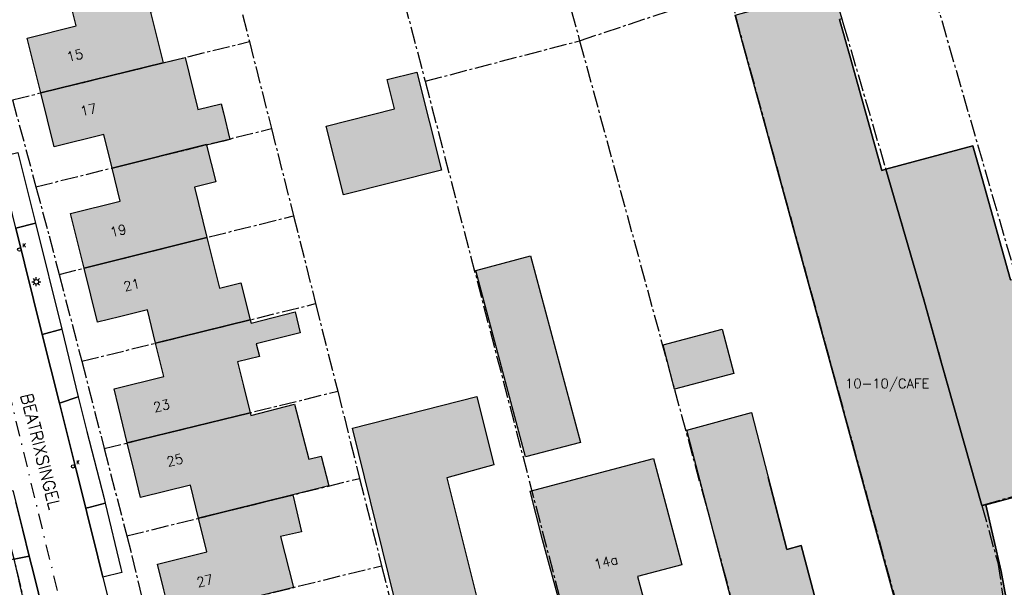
# Model space of a CAD drawing. Header units: metres. Extents: x 202952 to 203755, y 349031 to 349702.
# Tile 6 of 84: x 203058 to 203140, y 349352 to 349399. Entities that reach past the tile are written whole.
import ezdxf
from ezdxf.enums import TextEntityAlignment as Align

# ---------------------------------------------------------------- set-up
doc = ezdxf.new("R2010")
doc.units = ezdxf.units.M
doc.linetypes.add('1-200 CENTER', pattern=[4.28625, 2.8575, -0.47625, 0.47625, -0.47625])
doc.linetypes.add('1-200 DASHDOT', pattern=[2.54, 1.27, -0.635, 0, -0.635])
for name, color, linetype in [('bgt.onbegroeidterreindeel', 252, 'Continuous'), ('PH-BEST-BEBOUWING', 1, 'Continuous'), ('PH-BEST-BEBOUWING-ARCERING', 254, 'Continuous'), ('PH-BEST-HUISNUMMER', 7, 'Continuous'), ('PH-BEST-KADASTRALE-GRENS', 240, '1-200 CENTER'), ('PH-BEST-KOLK', 8, 'Continuous'), ('PH-BEST-LICHTMAST-HANDHAVENB', 6, 'Continuous'), ('PH-BEST-RIO-HANDHAVEN-GEMENGD', 44, '1-200 DASHDOT'), ('PH-BEST-STRAATNAAM-RIOLERING', 7, 'Continuous'), ('PH-BEST-WEGDEEL', 254, 'Continuous')]:
    doc.layers.add(name, color=color, linetype=linetype)
doc.styles.add('ROMANS', font='romans.shx')

# ---------------------------------------------------------------- blocks, each defined once
blk = doc.blocks.new('*U50')
blk.add_circle((0, 0), 0.142)
at = {"ltscale": 0.05, "style": 'ROMANS'}
blk.add_text('K', height=0.3, dxfattribs=at).set_placement((0.277, 0.195))
blk = doc.blocks.new('Lichtmast 2')
at = {"flags": 128}
for points in [[(-0.5, 0), (-0.25, 0)], [(-0.35, 0.35), (-0.18, 0.18)], [(0, 0.25), (0, 0.5)], [(0.18, 0.18), (0.35, 0.35)], [(0.25, 0), (0.5, 0)], [(-0.35, -0.35), (-0.18, -0.18)], [(0, -0.5), (0, -0.25)], [(0.18, -0.18), (0.35, -0.35)]]:
    blk.add_lwpolyline(points, dxfattribs=at)
blk.add_circle((0, 0), 0.25)

msp = doc.modelspace()

# ---------------------------------------------------------------- hatches: boundary and pattern name
at = {"layer": 'PH-BEST-BEBOUWING-ARCERING'}
for points in [[(203059.554, 349393.155), (203058.427, 349397.698), (203062.504, 349398.71), (203061.781, 349401.622), (203069.678, 349403.479), (203072.272, 349404.057), (203072.943, 349401.018), (203072.984, 349400.875), (203070.451, 349400.314), (203068.656, 349399.853), (203069.715, 349395.651)], [(203126.778, 349396.225), (203125.933, 349399.255), (203126.116, 349399.306), (203125.367, 349401.87), (203125.269, 349401.843), (203117.244, 349399.601), (203117.876, 349397.339), (203125.774, 349368.421), (203133.01, 349341.93), (203134.65, 349336.16), (203140.153, 349337.725), (203142.352, 349338.35), (203142.531, 349338.401), (203140.324, 349346.038), (203140.698, 349346.177), (203139.361, 349353.406), (203138.088, 349358.948), (203137.739, 349358.891), (203134.402, 349370.71), (203132.995, 349375.762), (203129.768, 349386.808), (203129.43, 349386.717)], [(203065.475, 349386.912), (203064.783, 349389.692), (203060.667, 349388.672), (203059.554, 349393.155), (203069.715, 349395.651), (203071.547, 349396.097), (203072.567, 349391.902), (203072.602, 349391.761), (203074.546, 349392.243), (203074.73, 349391.503), (203075.259, 349389.278), (203074.736, 349389.151), (203073.335, 349388.804), (203073.323, 349388.851)], [(203084.701, 349384.679), (203083.27, 349390.392), (203088.947, 349391.813), (203088.334, 349394.26), (203090.804, 349394.879), (203092.847, 349386.72)], [(203063.153, 349378.597), (203062.025, 349383.133), (203066.159, 349384.161), (203065.475, 349386.912), (203073.323, 349388.851), (203073.335, 349388.804), (203074.086, 349385.771), (203072.314, 349385.332), (203073.354, 349381.143)], [(203069.096, 349372.371), (203068.422, 349375.132), (203066.086, 349374.56), (203064.267, 349374.114), (203063.153, 349378.597), (203073.354, 349381.143), (203074.402, 349376.921), (203076.183, 349377.366), (203076.953, 349374.307)], [(203095.708, 349378.391), (203100.26, 349379.606), (203104.393, 349364.127), (203099.842, 349362.912)], [(203066.735, 349364.085), (203065.636, 349368.585), (203069.774, 349369.595), (203069.096, 349372.371), (203076.953, 349374.307), (203077.021, 349374.038), (203080.677, 349374.976), (203081.101, 349373.218), (203077.459, 349372.301), (203077.723, 349371.253), (203075.889, 349370.818), (203076.388, 349368.812), (203076.941, 349366.587)], [(203117.138, 349369.838), (203112.222, 349368.557), (203111.263, 349372.238), (203116.179, 349373.519)], [(203092.87, 349335.23), (203091.45, 349341.06), (203085.464, 349365.298), (203095.793, 349367.945), (203097.208, 349362.257), (203093.285, 349361.189), (203094.989, 349354.426), (203096.076, 349350.112), (203097.024, 349350.353), (203098.87, 349342.87), (203100.29, 349337.04), (203099.748, 349336.908)], [(203072.669, 349357.832), (203071.987, 349360.573), (203067.844, 349359.543), (203067.362, 349361.518), (203066.735, 349364.085), (203076.941, 349366.587), (203077, 349366.348), (203080.646, 349367.29), (203081.825, 349362.726), (203082.854, 349362.992), (203083.497, 349360.506), (203080.5, 349359.766)], [(203131.14, 349335.17), (203124.511, 349333.432), (203121.76, 349332.71), (203121.397, 349334.094), (203120.24, 349338.51), (203116.214, 349353.82), (203113.237, 349365.151), (203118.609, 349366.618), (203121.54, 349355.232), (203122.736, 349355.549), (203125.001, 349346.995), (203125.582, 349344.801), (203126.188, 349342.47), (203128.699, 349343.074), (203129.04, 349343.154), (203129.092, 349343.168), (203129.62, 349340.97)], [(203101.251, 349356.041), (203100.214, 349360.087), (203105.642, 349361.504), (203110.474, 349362.79), (203112.822, 349353.967), (203109.15, 349352.991), (203110.655, 349347.334), (203104.103, 349345.609)], [(203070.347, 349349.556), (203069.768, 349351.884), (203069.238, 349354.016), (203073.363, 349355.042), (203072.669, 349357.832), (203080.5, 349359.766), (203080.523, 349359.669), (203081.215, 349356.709), (203079.484, 349356.296), (203080.545, 349352.073)]]:
    msp.add_hatch(color=256, dxfattribs=at).paths.add_polyline_path(points)
msp.add_hatch(color=256, dxfattribs=at).paths.add_polyline_path([(203129.768, 349386.808), (203136.998, 349388.757), (203137.789, 349386.034), (203140.14, 349377.616), (203140.435, 349377.694), (203145.148, 349360.855), (203138.088, 349358.948), (203137.739, 349358.891), (203134.402, 349370.71), (203132.995, 349375.762)], flags=17)

# ---------------------------------------------------------------- linework, layer by layer
at = {"layer": 'bgt.onbegroeidterreindeel'}
for points in [[(203140.14, 349377.616), (203137.789, 349386.034), (203136.998, 349388.757), (203129.768, 349386.808), (203129.43, 349386.717), (203126.778, 349396.225), (203125.933, 349399.255)], [(203120, 349389.562), (203125.774, 349368.421), (203133.01, 349341.93), (203134.65, 349336.16), (203131.14, 349335.17), (203129.62, 349340.97), (203129.092, 349343.168), (203129.04, 349343.154), (203128.699, 349343.074), (203126.188, 349342.47), (203125.582, 349344.801), (203125.001, 349346.995), (203122.736, 349355.549), (203121.54, 349355.232), (203120, 349361.214)], [(203140.698, 349346.177), (203139.361, 349353.406), (203138.088, 349358.948), (203145.148, 349360.855)]]:
    msp.add_lwpolyline(points, dxfattribs=at)
at = {"layer": 'PH-BEST-BEBOUWING'}
for points in [[(203059.554, 349393.155), (203058.427, 349397.698), (203062.504, 349398.71), (203061.781, 349401.622), (203069.678, 349403.479), (203072.272, 349404.057), (203072.943, 349401.018), (203072.984, 349400.875), (203070.451, 349400.314), (203068.656, 349399.853), (203069.715, 349395.651), (203059.554, 349393.155)], [(203117.244, 349399.601), (203125.269, 349401.843), (203125.367, 349401.87), (203126.116, 349399.306), (203125.933, 349399.255), (203126.778, 349396.225), (203129.43, 349386.717), (203129.768, 349386.808), (203132.995, 349375.762), (203134.402, 349370.71), (203137.739, 349358.891), (203138.088, 349358.948), (203139.361, 349353.406), (203140.698, 349346.177), (203140.324, 349346.038), (203142.531, 349338.401), (203142.352, 349338.35), (203140.153, 349337.725), (203134.65, 349336.16), (203133.01, 349341.93), (203125.774, 349368.421), (203117.876, 349397.339), (203117.244, 349399.601)], [(203065.475, 349386.912), (203064.783, 349389.692), (203060.667, 349388.672), (203059.554, 349393.155), (203069.715, 349395.651), (203071.547, 349396.097), (203072.567, 349391.902), (203072.602, 349391.761), (203074.546, 349392.243), (203074.73, 349391.503), (203075.259, 349389.278), (203074.736, 349389.151), (203073.335, 349388.804), (203073.323, 349388.851), (203065.475, 349386.912)], [(203084.701, 349384.679), (203083.27, 349390.392), (203088.947, 349391.813), (203088.334, 349394.26), (203090.804, 349394.879), (203092.847, 349386.72), (203084.701, 349384.679)], [(203063.153, 349378.597), (203062.025, 349383.133), (203066.159, 349384.161), (203065.475, 349386.912), (203073.323, 349388.851), (203073.335, 349388.804), (203074.086, 349385.771), (203072.314, 349385.332), (203073.354, 349381.143), (203063.153, 349378.597)], [(203129.768, 349386.808), (203136.998, 349388.757), (203137.789, 349386.034), (203140.14, 349377.616), (203140.435, 349377.694), (203145.148, 349360.855), (203138.088, 349358.948), (203137.739, 349358.891), (203134.402, 349370.71), (203132.995, 349375.762), (203129.768, 349386.808)], [(203069.096, 349372.371), (203068.422, 349375.132), (203066.086, 349374.56), (203064.267, 349374.114), (203063.153, 349378.597), (203073.354, 349381.143), (203074.402, 349376.921), (203076.183, 349377.366), (203076.953, 349374.307), (203069.096, 349372.371)], [(203095.708, 349378.391), (203100.26, 349379.606), (203104.393, 349364.127), (203099.842, 349362.912), (203095.708, 349378.391)], [(203066.735, 349364.085), (203065.636, 349368.585), (203069.774, 349369.595), (203069.096, 349372.371), (203076.953, 349374.307), (203077.021, 349374.038), (203080.677, 349374.976), (203081.101, 349373.218), (203077.459, 349372.301), (203077.723, 349371.253), (203075.889, 349370.818), (203076.388, 349368.812), (203076.941, 349366.587), (203066.735, 349364.085)], [(203117.138, 349369.838), (203112.222, 349368.557), (203111.263, 349372.238), (203116.179, 349373.519), (203117.138, 349369.838)], [(203092.87, 349335.23), (203091.45, 349341.06), (203085.464, 349365.298), (203095.793, 349367.945), (203097.208, 349362.257), (203093.285, 349361.189), (203094.989, 349354.426), (203096.076, 349350.112), (203097.024, 349350.353), (203098.87, 349342.87), (203100.29, 349337.04), (203099.748, 349336.908), (203092.87, 349335.23)], [(203072.669, 349357.832), (203071.987, 349360.573), (203067.844, 349359.543), (203067.362, 349361.518), (203066.735, 349364.085), (203076.941, 349366.587), (203077, 349366.348), (203080.646, 349367.29), (203081.825, 349362.726), (203082.854, 349362.992), (203083.497, 349360.506), (203080.5, 349359.766), (203072.669, 349357.832)], [(203131.14, 349335.17), (203124.511, 349333.432), (203121.76, 349332.71), (203121.397, 349334.094), (203120.24, 349338.51), (203116.214, 349353.82), (203113.237, 349365.151), (203118.609, 349366.618), (203121.54, 349355.232), (203122.736, 349355.549), (203125.001, 349346.995), (203125.582, 349344.801), (203126.188, 349342.47), (203128.699, 349343.074), (203129.04, 349343.154), (203129.092, 349343.168), (203129.62, 349340.97), (203131.14, 349335.17)], [(203101.251, 349356.041), (203100.214, 349360.087), (203105.642, 349361.504), (203110.474, 349362.79), (203112.822, 349353.967), (203109.15, 349352.991), (203110.655, 349347.334), (203104.103, 349345.609), (203101.251, 349356.041)], [(203070.347, 349349.556), (203069.768, 349351.884), (203069.238, 349354.016), (203073.363, 349355.042), (203072.669, 349357.832), (203080.5, 349359.766), (203080.523, 349359.669), (203081.215, 349356.709), (203079.484, 349356.296), (203080.545, 349352.073), (203070.347, 349349.556)]]:
    msp.add_lwpolyline(points, close=True, dxfattribs=at)
at = {"layer": 'PH-BEST-KADASTRALE-GRENS', "ltscale": 0.5}
for p, q in [((203080.517, 349435.957), (203091.488, 349394.122)), ((203074.735, 349405.884), (203076.886, 349397.413)), ((203104.332, 349397.478), (203116.735, 349401.625)), ((203126.061, 349399.493), (203126.262, 349398.805)), ((203126.061, 349399.493), (203126.262, 349398.805)), ((203057.199, 349392.576), (203076.886, 349397.413)), ((203076.886, 349397.413), (203078.717, 349390.184)), ((203091.488, 349394.122), (203104.332, 349397.478)), ((203091.488, 349394.122), (203104.133, 349345.617)), ((203057.199, 349392.576), (203059.15, 349385.35)), ((203059.15, 349385.35), (203078.717, 349390.184)), ((203078.717, 349390.184), (203080.551, 349382.94)), ((203061.078, 349378.079), (203080.551, 349382.94)), ((203080.551, 349382.94), (203082.392, 349375.647)), ((203061.078, 349378.079), (203062.954, 349370.858)), ((203062.954, 349370.858), (203082.392, 349375.647)), ((203082.392, 349375.647), (203084.226, 349368.373)), ((203062.954, 349370.858), (203064.822, 349363.616)), ((203064.822, 349363.616), (203084.226, 349368.373)), ((203084.226, 349368.373), (203086.048, 349361.137)), ((203064.822, 349363.616), (203066.692, 349356.355)), ((203066.692, 349356.355), (203086.048, 349361.137)), ((203086.048, 349361.137), (203087.874, 349353.882)), ((203145.428, 349361.044), (203137.739, 349358.891)), ((203068.468, 349349.092), (203087.874, 349353.882)), ((203087.874, 349353.882), (203089.637, 349346.844))]:
    msp.add_line(p, q, dxfattribs=at)
for points in [[(203087.56, 349450.417), (203090.061, 349440.912), (203092.346, 349441.368), (203104.332, 349397.478)], [(203116.735, 349401.625), (203117.876, 349397.339), (203134.681, 349336.054)], [(203133.821, 349401.21), (203144.207, 349365.336), (203145.428, 349361.044)], [(203133.821, 349401.21), (203144.207, 349365.336), (203145.428, 349361.044)], [(203126.262, 349398.805), (203132.995, 349375.762), (203134.402, 349370.71), (203137.739, 349358.891)], [(203126.262, 349398.805), (203132.995, 349375.762), (203134.402, 349370.71), (203137.739, 349358.891)], [(203104.332, 349397.478), (203116.214, 349353.82), (203117.453, 349349.124)], [(203059.15, 349385.35), (203060.242, 349381.286), (203061.078, 349378.079)], [(203046.035, 349357.504), (203055.983, 349359.78), (203058.735, 349348.653)], [(203137.739, 349358.891), (203139.072, 349354.16), (203140.324, 349346.038), (203142.506, 349338.486)], [(203066.692, 349356.355), (203067.119, 349354.717), (203068.468, 349349.092)]]:
    msp.add_lwpolyline(points, dxfattribs=at)
at = {"layer": 'PH-BEST-RIO-HANDHAVEN-GEMENGD'}
msp.add_line((203072.78, 349303.08), (203051.18, 349391.95), dxfattribs=at)
at = {"layer": 'PH-BEST-WEGDEEL'}
for points in [[(203056.005, 349387.812), (203057.656, 349388.203), (203059.12, 349382.323), (203057.475, 349381.92), (203056.005, 349387.812)], [(203057.475, 349381.92), (203059.12, 349382.323), (203061.301, 349373.538), (203059.68, 349373.089), (203057.475, 349381.92)], [(203059.68, 349373.089), (203061.301, 349373.538), (203062.659, 349367.904), (203061.107, 349367.372), (203059.68, 349373.089)], [(203063.283, 349358.655), (203062.485, 349361.852), (203061.107, 349367.372), (203062.659, 349367.904), (203063.388, 349365.036), (203064.806, 349359.452), (203064.901, 349359.078), (203064.075, 349358.862), (203063.648, 349358.75), (203063.283, 349358.655)], [(203057.334, 349354.42), (203057.058, 349354.366), (203056.327, 349357.155), (203055.649, 349359.744), (203056.52, 349359.959), (203057.236, 349360.135), (203057.478, 349359.163), (203058.057, 349356.835), (203058.597, 349354.665), (203057.334, 349354.42)], [(203063.283, 349358.655), (203063.648, 349358.75), (203064.075, 349358.862), (203064.901, 349359.078), (203066.215, 349353.659), (203066.295, 349353.328), (203064.714, 349352.921), (203064.29, 349354.62), (203063.373, 349358.294), (203063.283, 349358.655)], [(203058.593, 349349.03), (203057.757, 349352.611), (203057.72, 349352.766), (203057.334, 349354.42), (203058.597, 349354.665), (203058.778, 349353.939), (203058.803, 349353.837), (203059.916, 349349.366), (203058.593, 349349.03)]]:
    msp.add_lwpolyline(points, close=True, dxfattribs=at)
for points in [[(203057.475, 349381.92), (203059.68, 349373.089), (203061.107, 349367.372), (203062.485, 349361.852), (203063.283, 349358.655), (203063.373, 349358.294), (203064.29, 349354.62), (203064.714, 349352.921), (203070.549, 349329.55)], [(203059.916, 349349.366), (203058.803, 349353.837), (203058.778, 349353.939), (203058.597, 349354.665), (203058.057, 349356.835), (203057.478, 349359.163)]]:
    msp.add_lwpolyline(points, dxfattribs=at)

# ---------------------------------------------------------------- block references
at = {"layer": 'PH-BEST-KOLK'}
for p in [(203057.772, 349380.136), (203062.237, 349362.133)]:
    msp.add_blockref('*U50', p, dxfattribs=at)
at = {"layer": 'PH-BEST-LICHTMAST-HANDHAVENB', "xscale": 0.75, "yscale": 0.75, "zscale": 0.75}
msp.add_blockref('Lichtmast 2', (203059.178, 349377.464), dxfattribs=at)

# ---------------------------------------------------------------- texts
at = {"layer": 'PH-BEST-HUISNUMMER', "style": 'ROMANS'}
for s, rotation, p in [('15', 13.5, (203062.388, 349396.266)), ('17', 13.5, (203063.509, 349391.752)), ('19', 13.5, (203065.985, 349381.711)), ('21', 13.5, (203067.108, 349377.196)), ('10-10/CAFE', 0, (203129.888, 349369.015)), ('23', 13.5, (203069.585, 349367.167)), ('25', 13.5, (203070.688, 349362.653)), ('14a', 13.5, (203106.518, 349354.2)), ('27', 13.5, (203073.19, 349352.628))]:
    msp.add_text(s, height=0.8, rotation=rotation, dxfattribs=at).set_placement(p, align=Align.MIDDLE_CENTER)
at = {"layer": 'PH-BEST-STRAATNAAM-RIOLERING', "style": 'ROMANS'}
msp.add_text('BEATRIXSINGEL', height=1, rotation=284.01625, dxfattribs=at).set_placement((203059.54, 349363.375), align=Align.MIDDLE_CENTER)

doc.saveas('drawing.dxf')
